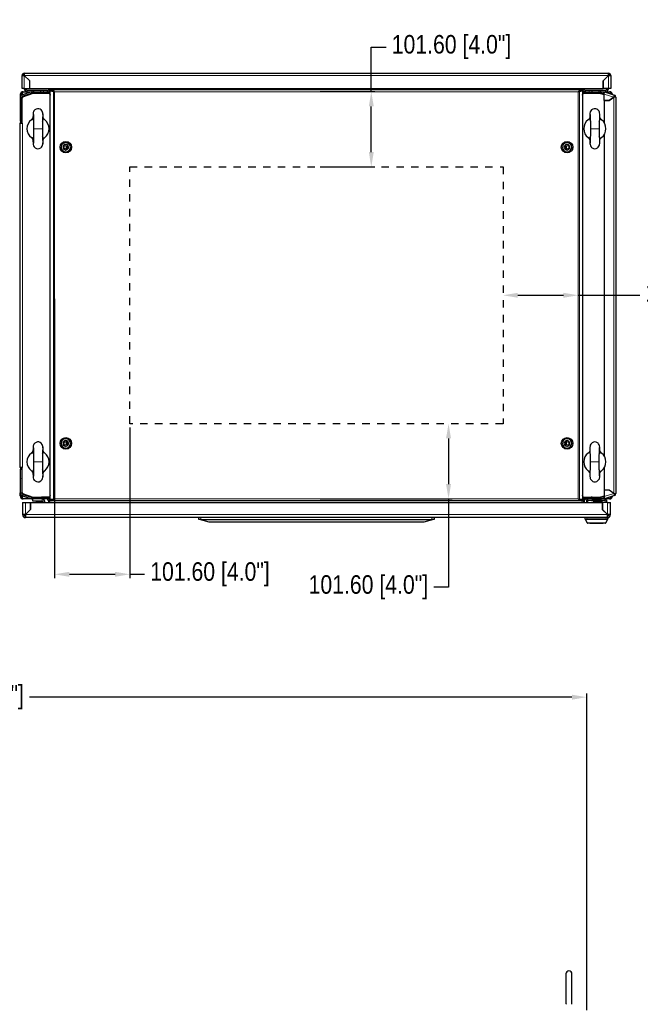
# Model space of a CAD drawing. Header units: inches. Extents: x 481 to 6166, y 980 to 4930.
# Tile 98 of 99: x 3932 to 4771, y 3600 to 4930. Entities that reach past the tile are written whole.
import ezdxf

# ---------------------------------------------------------------- set-up
doc = ezdxf.new("R2010")
doc.units = ezdxf.units.IN
doc.header["$MEASUREMENT"] = 0
doc.linetypes.add('HIDDEN', pattern=[0.2, 0.1, -0.1])
doc.styles.get("Standard").update_dxf_attribs({"font": 'ARIALN.TTF'})
doc.dimstyles.get("Standard").update_dxf_attribs({"dimtxt": 25, "dimasz": 20, "dimexe": 5, "dimexo": 5, "dimgap": 10, "dimtad": 0, "dimtih": 1, "dimtoh": 1, "dimzin": 0, "dimdsep": 46, "dimtxsty": 'Standard', "dimcen": 10, "dimadec": 0, "dimazin": 0, "dimtfac": 1, "dimtofl": 0, "dimtmove": 0, "dimatfit": 3, "dimfxl": 1, "dimtolj": 1, "dimtzin": 0, "dimarcsym": 0})

# ---------------------------------------------------------------- blocks, each defined once
blk = doc.blocks.new('ENCL_FRONT')
for p, q in [((372, 2155.5), (372, 2115.5)), ((380, 2115.5), (380, 2155.5))]:
    blk.add_line(p, q)
for centre, start, end in [((376, 2155.5), 0, 180), ((376, 2115.5), 180, 194.4775), ((376, 2115.5), 345.5235, 0.001)]:
    blk.add_arc(centre, 4, start, end)
blk = doc.blocks.new('*D144')
at = {"color": 0, "linetype": 'Continuous', "lineweight": -2, "transparency": 16777216}
for p, q in [((3098.2, 3607.2), (3098.2, 4019.8)), ((4698.2, 3592), (4698.2, 4019.8)), ((3118.2, 4014.8), (3737.2, 4014.8)), ((4678.2, 4014.8), (3945.6, 4014.8))]:
    blk.add_line(p, q, dxfattribs=at)
at = {"color": 0, "linetype": 'Continuous', "transparency": 16777216}
for points in [[(3118.2, 4018.1), (3118.2, 4011.4), (3098.2, 4014.8)], [(4678.2, 4018.1), (4678.2, 4011.4), (4698.2, 4014.8)]]:
    blk.add_solid(points, dxfattribs=at)
at = {"layer": 'DEFPOINTS', "color": 0, "linetype": 'Continuous', "transparency": 16777216}
for p in [(3098.2, 4014.8), (3098.2, 3602.2), (4698.2, 3587)]:
    blk.add_point(p, dxfattribs=at)
at = {"color": 0, "linetype": 'Continuous', "transparency": 16777216, "insert": (3841.4, 4014.8), "char_height": 25, "attachment_point": 5}
blk.add_mtext('\\A1;1600.00 [63.0"]', dxfattribs=at)
blk = doc.blocks.new('*D151')
at = {"color": 0, "lineweight": -2, "transparency": 16777216}
for p, q in [((4605.1, 4557.6), (4666.7, 4557.6)), ((4686.7, 4557.6), (4769.8, 4557.6))]:
    blk.add_line(p, q, dxfattribs=at)
at = {"color": 0, "transparency": 16777216}
for points in [[(4605.1, 4560.9), (4605.1, 4554.2), (4585.1, 4557.6)], [(4666.7, 4560.9), (4666.7, 4554.2), (4686.7, 4557.6)]]:
    blk.add_solid(points, dxfattribs=at)
at = {"layer": 'DEFPOINTS', "color": 0, "transparency": 16777216}
for p in [(4585.1, 4557.6), (4686.7, 4557.6), (4686.7, 4557.6)]:
    blk.add_point(p, dxfattribs=at)
at = {"color": 0, "transparency": 16777216, "insert": (4858.1, 4557.6), "char_height": 25, "attachment_point": 5}
blk.add_mtext('\\A1;101.60 [4.0"]', dxfattribs=at)
blk = doc.blocks.new('*D152')
at = {"color": 0, "lineweight": -2, "transparency": 16777216}
for p, q in [((4407.2, 4832.6), (4407.2, 4892.8)), ((4407.2, 4892.8), (4427.2, 4892.8)), ((4338.1, 4832.6), (4412.2, 4832.6)), ((4407.2, 4751), (4407.2, 4812.6)), ((4338.1, 4731), (4412.2, 4731))]:
    blk.add_line(p, q, dxfattribs=at)
at = {"color": 0, "transparency": 16777216}
for points in [[(4403.9, 4812.6), (4410.6, 4812.6), (4407.2, 4832.6)], [(4403.9, 4751), (4410.6, 4751), (4407.2, 4731)]]:
    blk.add_solid(points, dxfattribs=at)
at = {"layer": 'DEFPOINTS', "color": 0, "transparency": 16777216}
for p in [(4333.1, 4832.6), (4407.2, 4832.6), (4333.1, 4731)]:
    blk.add_point(p, dxfattribs=at)
at = {"color": 0, "transparency": 16777216, "insert": (4515.6, 4892.8), "char_height": 25, "attachment_point": 5}
blk.add_mtext('\\A1;101.60 [4.0"]', dxfattribs=at)
blk = doc.blocks.new('*D153')
at = {"color": 0, "lineweight": -2, "transparency": 16777216}
for p, q in [((3979.5, 4552.6), (3979.5, 4175.7)), ((4081.1, 4379.2), (4081.1, 4175.7)), ((3999.5, 4180.7), (4061.1, 4180.7)), ((4081.1, 4180.7), (4101.1, 4180.7))]:
    blk.add_line(p, q, dxfattribs=at)
at = {"color": 0, "transparency": 16777216}
for points in [[(3999.5, 4184.1), (3999.5, 4177.4), (3979.5, 4180.7)], [(4061.1, 4184.1), (4061.1, 4177.4), (4081.1, 4180.7)]]:
    blk.add_solid(points, dxfattribs=at)
at = {"layer": 'DEFPOINTS', "color": 0, "transparency": 16777216}
for p in [(3979.5, 4557.6), (4081.1, 4384.2), (4081.1, 4180.7)]:
    blk.add_point(p, dxfattribs=at)
at = {"color": 0, "transparency": 16777216, "insert": (4189.4, 4180.7), "char_height": 25, "attachment_point": 5}
blk.add_mtext('\\A1;101.60 [4.0"]', dxfattribs=at)
blk = doc.blocks.new('*D154')
at = {"color": 0, "lineweight": -2, "transparency": 16777216}
for p, q in [((4511.6, 4364.2), (4511.6, 4302.6)), ((4338.1, 4282.6), (4516.6, 4282.6)), ((4511.6, 4282.6), (4511.6, 4163.2)), ((4511.6, 4163.2), (4491.6, 4163.2))]:
    blk.add_line(p, q, dxfattribs=at)
at = {"color": 0, "transparency": 16777216}
for points in [[(4508.2, 4364.2), (4514.9, 4364.2), (4511.6, 4384.2)], [(4508.2, 4302.6), (4514.9, 4302.6), (4511.6, 4282.6)]]:
    blk.add_solid(points, dxfattribs=at)
at = {"layer": 'DEFPOINTS', "color": 0, "transparency": 16777216}
for p in [(4511.6, 4384.2), (4333.1, 4282.6), (4511.6, 4282.6)]:
    blk.add_point(p, dxfattribs=at)
at = {"color": 0, "transparency": 16777216, "insert": (4403.3, 4163.2), "char_height": 25, "attachment_point": 5}
blk.add_mtext('\\A1;101.60 [4.0"]', dxfattribs=at)

msp = doc.modelspace()

# ---------------------------------------------------------------- linework, layer by layer
at = {"color": 7, "linetype": 'Continuous', "lineweight": 25}
for p, q in [((3937.124, 4854.551), (3935.624, 4854.551)), ((3935.624, 4837.051), (3935.624, 4854.551)), ((3938.624, 4857.551), (3938.624, 4854.551)), ((3938.624, 4857.551), (4727.624, 4857.551)), ((3946.027, 4847.149), (3938.624, 4854.551)), ((3946.017, 4847.145), (3938.624, 4854.537)), ((4727.624, 4854.551), (4720.222, 4847.149)), ((4720.232, 4847.145), (4727.624, 4854.537)), ((4727.624, 4854.551), (4727.624, 4857.551)), ((4729.124, 4854.551), (4730.624, 4854.551)), ((4730.624, 4854.551), (4730.624, 4837.051)), ((3943.124, 4850.051), (3943.11, 4850.051)), ((3946.017, 4837.051), (3946.017, 4847.145)), ((3946.027, 4837.051), (3946.027, 4847.149)), ((4720.222, 4847.149), (4720.222, 4837.051)), ((4720.232, 4837.051), (4720.232, 4847.145)), ((4723.138, 4850.051), (4723.124, 4850.051)), ((3933.124, 4828.551), (3935.124, 4828.551)), ((3933.124, 4828.551), (3933.124, 4824.227)), ((3935.124, 4828.551), (3935.124, 4827.86)), ((3935.224, 4827.922), (3935.224, 4828.551)), ((3938.624, 4837.051), (3935.624, 4837.051)), ((3948.48, 4832.341), (3936.096, 4828.317)), ((3936.096, 4825.857), (3950.124, 4830.551)), ((3950.224, 4830.051), (3936.144, 4825.34)), ((3949.098, 4830.439), (3936.714, 4826.415)), ((3937.124, 4832.551), (3942.624, 4832.551)), ((3938.624, 4836.551), (3938.624, 4837.051)), ((3938.624, 4837.051), (3946.017, 4837.051)), ((3940.624, 4836.551), (3940.624, 4837.051)), ((3942.624, 4834.551), (3951.124, 4834.551)), ((3942.624, 4832.551), (3949.809, 4832.551)), ((3946.027, 4837.051), (4720.222, 4837.051)), ((3949.809, 4832.551), (3972.124, 4832.551)), ((3949.809, 4830.551), (3972.124, 4830.551)), ((3972.839, 4830.051), (3950.224, 4830.051)), ((3951.124, 4834.551), (3951.124, 4832.551)), ((3951.124, 4834.551), (3961.124, 4834.551)), ((3958.124, 4830.051), (3958.124, 4830.551)), ((3960.624, 4830.051), (3960.624, 4830.35)), ((3960.624, 4830.35), (3962.024, 4830.35)), ((3961.124, 4832.551), (3961.124, 4834.551)), ((3961.124, 4834.551), (3964.624, 4834.551)), ((3962.024, 4830.051), (3962.024, 4830.35)), ((3972.874, 4830.35), (3962.024, 4830.35)), ((3964.624, 4834.551), (3969.624, 4834.551)), ((3969.624, 4834.551), (3969.624, 4832.695)), ((3971.124, 4837.051), (3971.124, 4834.851)), ((3971.124, 4834.851), (3973.124, 4834.851)), ((3972.124, 4832.551), (3972.124, 4830.551)), ((3972.458, 4832.551), (3973.124, 4832.551)), ((3972.839, 4830.051), (3973.736, 4827.94)), ((3972.974, 4830.451), (3972.974, 4830.45)), ((3973.124, 4834.725), (3973.124, 4837.051)), ((3974.622, 4834.725), (3973.124, 4834.725)), ((3973.124, 4834.725), (3973.124, 4831.231)), ((3973.518, 4828.451), (3973.609, 4828.483)), ((3973.58, 4828.551), (3973.736, 4828.184)), ((3973.736, 4828.551), (3973.58, 4828.551)), ((3973.736, 4828.051), (3973.688, 4828.051)), ((3973.736, 4281.651), (3973.736, 4833.451)), ((3975.953, 4833.451), (3973.736, 4833.451)), ((3974.622, 4835.051), (3974.622, 4833.551)), ((3975.644, 4835.051), (3974.622, 4835.051)), ((3975.644, 4833.551), (3974.622, 4833.551)), ((3975.074, 4833.451), (3975.074, 4833.551)), ((3975.644, 4835.051), (3975.644, 4833.551)), ((4690.602, 4835.051), (3975.644, 4835.051)), ((3975.953, 4833.451), (3976.918, 4833.451)), ((3977.926, 4832.814), (3975.953, 4833.451)), ((3978.89, 4832.814), (3977.926, 4832.814)), ((3978.89, 4832.814), (3978.167, 4833.048)), ((4687.356, 4832.814), (4688.08, 4833.048)), ((4688.32, 4832.814), (4687.356, 4832.814)), ((4690.293, 4833.451), (4688.32, 4832.814)), ((4689.328, 4833.451), (4690.293, 4833.451)), ((4692.51, 4833.451), (4690.293, 4833.451)), ((4690.602, 4833.551), (4690.602, 4835.051)), ((4690.602, 4835.051), (4691.624, 4835.051)), ((4690.602, 4833.551), (4691.624, 4833.551)), ((4691.174, 4833.551), (4691.174, 4833.451)), ((4691.624, 4835.051), (4691.624, 4833.551)), ((4693.124, 4834.725), (4691.624, 4834.725)), ((4692.51, 4833.451), (4692.51, 4281.651)), ((4692.51, 4827.934), (4693.409, 4830.051)), ((4692.51, 4828.178), (4692.669, 4828.551)), ((4692.669, 4828.551), (4692.51, 4828.551)), ((4692.56, 4828.051), (4692.51, 4828.051)), ((4692.64, 4828.483), (4692.73, 4828.451)), ((4693.124, 4837.051), (4693.124, 4834.725)), ((4695.124, 4834.851), (4693.124, 4834.851)), ((4693.124, 4831.231), (4693.124, 4834.725)), ((4693.124, 4832.551), (4693.791, 4832.551)), ((4693.274, 4830.451), (4693.274, 4830.45)), ((4693.374, 4830.35), (4704.224, 4830.35)), ((4716.024, 4830.051), (4693.409, 4830.051)), ((4694.124, 4832.551), (4716.44, 4832.551)), ((4694.124, 4832.551), (4694.124, 4830.551)), ((4694.124, 4830.551), (4716.44, 4830.551)), ((4695.124, 4834.851), (4695.124, 4837.051)), ((4696.624, 4832.695), (4696.624, 4834.551)), ((4696.624, 4834.551), (4701.624, 4834.551)), ((4701.624, 4834.551), (4705.124, 4834.551)), ((4704.224, 4830.051), (4704.224, 4830.35)), ((4705.624, 4830.35), (4704.224, 4830.35)), ((4705.124, 4834.551), (4715.124, 4834.551)), ((4705.124, 4834.551), (4705.124, 4832.551)), ((4705.624, 4830.051), (4705.624, 4830.35)), ((4708.124, 4830.551), (4708.124, 4830.051)), ((4715.124, 4832.551), (4715.124, 4834.551)), ((4715.124, 4834.551), (4723.624, 4834.551)), ((4721.624, 4828.177), (4716.024, 4830.051)), ((4716.124, 4830.551), (4721.624, 4828.711)), ((4716.44, 4832.551), (4723.624, 4832.551)), ((4721.624, 4828.985), (4717.151, 4830.439)), ((4721.833, 4831.02), (4717.769, 4832.341)), ((4727.624, 4837.051), (4720.232, 4837.051)), ((4721.647, 4832.493), (4721.232, 4831.216)), ((4721.624, 4820.563), (4721.624, 4829.345)), ((4721.647, 4832.493), (4722.088, 4832.349)), ((4721.673, 4831.072), (4722.088, 4832.349)), ((4722.088, 4832.349), (4735.551, 4827.975)), ((4723.624, 4832.551), (4729.124, 4832.551)), ((4725.624, 4837.051), (4725.624, 4836.551)), ((4727.624, 4837.051), (4727.624, 4836.551)), ((4730.624, 4837.051), (4727.624, 4837.051)), ((4735.088, 4826.548), (4735.551, 4827.975)), ((3933.124, 4824.227), (3933.124, 4792.551)), ((3935.124, 4824.227), (3935.124, 4792.551)), ((3935.224, 4819.88), (3935.124, 4819.98)), ((3935.224, 4796.18), (3935.224, 4824.898)), ((3936.144, 4825.34), (3935.344, 4823.735)), ((3935.344, 4823.735), (3935.344, 4789.951)), ((3935.624, 4824.951), (3936.096, 4825.857)), ((3935.624, 4824.951), (3935.624, 4824.297)), ((4728.333, 4820.563), (4721.624, 4820.563)), ((4721.624, 4820.553), (4721.624, 4790.843)), ((4721.624, 4820.553), (4728.337, 4820.553)), ((4734.613, 4825.125), (4728.333, 4820.563)), ((4728.337, 4820.553), (4734.624, 4825.122)), ((4730.904, 4822.419), (4730.904, 4822.431)), ((4731.024, 4822.506), (4731.024, 4822.518)), ((4731.124, 4822.579), (4731.124, 4822.591)), ((4733.124, 4824.032), (4733.124, 4824.044)), ((4734.524, 4825.061), (4734.524, 4825.049)), ((4734.615, 4825.122), (4734.607, 4825.122)), ((4737.624, 4825.122), (4734.624, 4825.122)), ((4737.624, 4825.122), (4737.624, 4289.981)), ((3935.124, 4805.123), (3935.224, 4805.223)), ((3935.344, 4804.151), (3935.325, 4804.151)), ((3935.325, 4792.551), (3935.325, 4804.151)), ((3933.124, 4792.551), (3935.124, 4792.551)), ((3933.124, 4790.351), (3933.124, 4789.951)), ((3933.124, 4789.951), (3935.344, 4789.951)), ((3933.124, 4325.151), (3933.124, 4789.951)), ((3935.124, 4793.218), (3935.344, 4793.088)), ((3935.124, 4790.351), (3935.124, 4789.951)), ((3935.224, 4792.551), (3935.224, 4793.157)), ((3935.224, 4792.551), (3935.325, 4792.551)), ((3935.224, 4792.451), (3935.225, 4792.451)), ((3935.224, 4790.451), (3935.225, 4790.451)), ((3935.225, 4790.451), (3935.344, 4790.455)), ((3935.324, 4792.551), (3935.324, 4792.537)), ((3935.344, 4789.951), (3936.324, 4789.951)), ((4721.624, 4774.26), (4721.624, 4340.843)), ((3995.624, 4755.26), (3995.624, 4759.842)), ((3996.124, 4755.751), (3995.624, 4755.751)), ((3996.314, 4755.709), (3995.624, 4755.709)), ((3996.359, 4755.751), (3996.124, 4755.751)), ((4670.124, 4755.751), (4669.889, 4755.751)), ((4670.624, 4755.709), (4669.934, 4755.709)), ((4670.624, 4755.751), (4670.124, 4755.751)), ((4670.624, 4759.842), (4670.624, 4755.26)), ((3995.624, 4355.26), (3995.624, 4359.842)), ((4670.624, 4359.842), (4670.624, 4355.26)), ((3935.344, 4325.151), (3933.124, 4325.151)), ((3933.124, 4324.751), (3933.124, 4325.151)), ((3933.124, 4322.551), (3933.124, 4290.875)), ((3933.124, 4322.551), (3935.124, 4322.551)), ((3935.124, 4324.751), (3935.124, 4325.151)), ((3935.124, 4322.551), (3935.124, 4290.875)), ((3935.344, 4322.015), (3935.124, 4321.884)), ((3935.224, 4324.651), (3935.225, 4324.651)), ((3935.224, 4322.651), (3935.225, 4322.651)), ((3935.224, 4322.551), (3935.224, 4321.946)), ((3935.325, 4322.551), (3935.224, 4322.551)), ((3935.344, 4324.648), (3935.225, 4324.651)), ((3935.324, 4322.565), (3935.324, 4322.551)), ((3935.325, 4322.551), (3935.325, 4310.951)), ((3935.344, 4325.151), (3935.344, 4291.367)), ((3936.324, 4325.151), (3935.344, 4325.151)), ((4721.624, 4324.26), (4721.624, 4294.549)), ((3935.224, 4309.88), (3935.124, 4309.98)), ((3935.224, 4318.922), (3935.224, 4290.204)), ((3935.344, 4310.951), (3935.325, 4310.951)), ((3933.124, 4286.551), (3933.124, 4290.875)), ((3935.124, 4286.551), (3933.124, 4286.551)), ((3935.124, 4295.123), (3935.224, 4295.223)), ((3935.124, 4286.551), (3935.124, 4287.242)), ((3935.224, 4287.18), (3935.224, 4286.551)), ((3935.344, 4291.367), (3936.144, 4289.762)), ((3935.624, 4290.805), (3935.624, 4290.151)), ((3936.096, 4289.245), (3935.624, 4290.151)), ((3950.124, 4284.551), (3936.096, 4289.245)), ((3936.096, 4286.785), (3948.48, 4282.762)), ((3936.144, 4289.762), (3950.224, 4285.051)), ((3936.714, 4288.688), (3949.098, 4284.664)), ((3949.809, 4282.551), (3937.124, 4282.551)), ((3972.124, 4284.551), (3949.809, 4284.551)), ((3972.124, 4282.551), (3949.809, 4282.551)), ((3950.124, 4279.551), (3950.124, 4282.551)), ((3950.224, 4285.051), (3972.839, 4285.051)), ((3958.124, 4284.551), (3958.124, 4285.051)), ((3959.124, 4284.551), (3959.124, 4285.051)), ((3960.624, 4285.051), (3960.624, 4284.752)), ((3960.624, 4284.752), (3962.024, 4284.752)), ((3962.024, 4285.051), (3962.024, 4284.752)), ((3972.874, 4284.752), (3962.024, 4284.752)), ((3972.124, 4282.551), (3972.124, 4284.551)), ((3973.124, 4282.551), (3972.458, 4282.551)), ((3973.736, 4287.163), (3972.839, 4285.051)), ((3972.974, 4284.651), (3972.974, 4284.652)), ((3973.124, 4283.872), (3973.124, 4280.377)), ((3973.609, 4286.62), (3973.518, 4286.651)), ((3973.736, 4286.918), (3973.58, 4286.551)), ((3973.58, 4286.551), (3973.736, 4286.551)), ((3973.688, 4287.051), (3973.736, 4287.051)), ((3977.926, 4282.288), (3975.953, 4281.651)), ((3978.89, 4282.288), (3977.926, 4282.288)), ((3978.89, 4282.288), (3978.248, 4282.081)), ((4687.356, 4282.288), (4688.32, 4282.288)), ((4690.293, 4281.651), (4688.32, 4282.288)), ((4693.409, 4285.051), (4692.51, 4287.169)), ((4692.51, 4287.051), (4692.56, 4287.051)), ((4692.669, 4286.551), (4692.51, 4286.925)), ((4692.51, 4286.551), (4692.669, 4286.551)), ((4692.73, 4286.651), (4692.64, 4286.62)), ((4693.124, 4280.377), (4693.124, 4283.872)), ((4693.791, 4282.551), (4693.124, 4282.551)), ((4693.274, 4284.651), (4693.274, 4284.652)), ((4693.374, 4284.752), (4704.224, 4284.752)), ((4693.409, 4285.051), (4716.024, 4285.051)), ((4694.124, 4282.551), (4694.124, 4284.551)), ((4716.44, 4284.551), (4694.124, 4284.551)), ((4716.44, 4282.551), (4694.124, 4282.551)), ((4704.224, 4285.051), (4704.224, 4284.752)), ((4705.624, 4284.752), (4704.224, 4284.752)), ((4705.551, 4282.551), (4705.551, 4280.723)), ((4705.624, 4285.051), (4705.624, 4284.752)), ((4706.128, 4284.551), (4706.128, 4285.051)), ((4708.124, 4285.051), (4708.124, 4284.551)), ((4708.438, 4282.551), (4708.438, 4280.723)), ((4714.211, 4282.551), (4714.211, 4280.723)), ((4716.024, 4285.051), (4721.624, 4286.925)), ((4721.624, 4286.391), (4716.124, 4284.551)), ((4716.52, 4284.684), (4716.52, 4284.553)), ((4717.098, 4282.602), (4717.098, 4280.723)), ((4729.124, 4282.551), (4717.098, 4282.551)), ((4717.151, 4284.664), (4721.624, 4286.117)), ((4717.769, 4282.762), (4721.833, 4284.082)), ((4721.647, 4282.61), (4721.232, 4283.887)), ((4728.337, 4294.549), (4721.624, 4294.549)), ((4721.624, 4294.539), (4721.624, 4285.757)), ((4728.333, 4294.539), (4721.624, 4294.539)), ((4722.088, 4282.753), (4721.647, 4282.61)), ((4721.673, 4284.03), (4722.088, 4282.753)), ((4735.551, 4287.128), (4722.088, 4282.753)), ((4734.613, 4289.977), (4728.333, 4294.539)), ((4734.624, 4289.981), (4728.337, 4294.549)), ((4730.904, 4292.671), (4730.904, 4292.684)), ((4731.024, 4292.596), (4731.024, 4292.584)), ((4731.124, 4292.511), (4731.124, 4292.524)), ((4733.124, 4291.058), (4733.124, 4291.071)), ((4734.524, 4290.053), (4734.524, 4290.041)), ((4734.615, 4289.981), (4734.607, 4289.981)), ((4734.624, 4289.981), (4737.624, 4289.981)), ((4735.088, 4288.554), (4735.551, 4287.128)), ((3936.124, 4277.801), (3936.124, 4261.301)), ((3936.124, 4277.801), (3940.124, 4277.801)), ((3940.124, 4277.801), (3946.894, 4277.801)), ((3946.894, 4277.801), (3946.894, 4268.142)), ((3946.994, 4268.171), (3946.994, 4277.801)), ((3946.994, 4277.801), (4719.254, 4277.801)), ((3962.924, 4279.551), (3950.124, 4279.551)), ((3954.424, 4278.101), (3954.124, 4277.801)), ((3954.424, 4278.101), (3961.424, 4278.101)), ((3961.724, 4277.801), (3961.424, 4278.101)), ((3963.124, 4277.801), (3963.124, 4279.351)), ((3966.124, 4277.801), (3966.124, 4279.351)), ((3971.124, 4280.251), (3971.124, 4277.801)), ((3971.124, 4280.251), (3973.124, 4280.251)), ((3973.124, 4277.801), (3973.124, 4280.377)), ((3973.124, 4280.377), (3974.622, 4280.377)), ((3975.953, 4281.651), (3973.736, 4281.651)), ((3975.644, 4281.551), (3974.622, 4281.551)), ((3974.622, 4280.051), (3974.622, 4281.551)), ((3975.644, 4280.051), (3974.622, 4280.051)), ((3975.074, 4281.551), (3975.074, 4281.651)), ((3975.644, 4281.551), (3975.644, 4280.051)), ((4690.602, 4280.051), (3975.644, 4280.051)), ((3976.734, 4281.651), (3975.953, 4281.651)), ((4690.293, 4281.651), (4689.328, 4281.651)), ((4692.51, 4281.651), (4690.293, 4281.651)), ((4690.602, 4280.051), (4690.602, 4281.551)), ((4690.602, 4281.551), (4691.624, 4281.551)), ((4690.602, 4280.051), (4691.624, 4280.051)), ((4691.174, 4281.651), (4691.174, 4281.551)), ((4691.624, 4280.051), (4691.624, 4281.551)), ((4691.624, 4280.377), (4693.124, 4280.377)), ((4693.124, 4280.377), (4693.124, 4277.801)), ((4695.124, 4280.251), (4693.124, 4280.251)), ((4695.124, 4277.801), (4695.124, 4280.251)), ((4697.724, 4281.301), (4697.724, 4277.801)), ((4697.724, 4281.301), (4699.724, 4281.301)), ((4699.724, 4281.301), (4700.324, 4281.301)), ((4700.324, 4280.501), (4700.324, 4281.301)), ((4722.324, 4280.501), (4700.324, 4280.501)), ((4705.551, 4280.723), (4704.574, 4280.551)), ((4704.574, 4280.551), (4704.574, 4280.501)), ((4704.574, 4280.551), (4718.074, 4280.551)), ((4708.438, 4280.723), (4705.551, 4280.723)), ((4707.374, 4278.801), (4707.374, 4277.801)), ((4708.874, 4280.301), (4717.374, 4280.301)), ((4717.098, 4280.723), (4714.211, 4280.723)), ((4718.074, 4280.551), (4717.098, 4280.723)), ((4718.074, 4280.501), (4718.074, 4280.551)), ((4718.874, 4278.801), (4718.874, 4277.801)), ((4719.254, 4277.801), (4719.254, 4268.171)), ((4719.354, 4275.301), (4719.254, 4275.301)), ((4726.124, 4277.801), (4719.354, 4277.801)), ((4719.354, 4277.801), (4719.354, 4268.142)), ((4722.324, 4281.301), (4722.924, 4281.301)), ((4722.324, 4281.301), (4722.324, 4280.501)), ((4722.924, 4281.301), (4724.924, 4281.301)), ((4724.924, 4281.301), (4724.924, 4277.801)), ((4726.124, 4277.801), (4730.124, 4277.801)), ((4730.124, 4261.301), (4730.124, 4277.801)), ((3938.124, 4261.301), (3936.124, 4261.301)), ((3940.124, 4261.301), (3946.994, 4268.171)), ((3946.894, 4268.142), (3940.124, 4261.372)), ((3940.124, 4261.301), (3940.124, 4257.301)), ((4726.124, 4257.301), (3940.124, 4257.301)), ((3942.803, 4264.05), (3942.841, 4264.017)), ((3945.658, 4266.835), (3945.625, 4266.873)), ((4174.124, 4254.801), (4174.124, 4257.301)), ((4492.124, 4257.301), (4492.124, 4254.801)), ((4696.124, 4255.597), (4696.124, 4257.301)), ((4719.254, 4268.171), (4726.124, 4261.301)), ((4719.354, 4268.142), (4726.124, 4261.372)), ((4725.374, 4262.122), (4725.374, 4262.051)), ((4726.124, 4257.301), (4726.124, 4261.301)), ((4726.524, 4257.301), (4726.124, 4257.301)), ((4726.524, 4255.597), (4726.524, 4257.301)), ((4728.124, 4261.301), (4730.124, 4261.301)), ((4175.003, 4254.581), (4174.124, 4254.801)), ((4188.124, 4251.301), (4175.003, 4254.581)), ((4177.124, 4254.801), (4489.124, 4254.801)), ((4478.124, 4251.301), (4188.124, 4251.301)), ((4491.246, 4254.581), (4478.124, 4251.301)), ((4492.124, 4254.801), (4491.246, 4254.581)), ((4696.281, 4254.93), (4696.544, 4254.4)), ((4696.544, 4254.4), (4698.714, 4250.023)), ((4723.576, 4249.801), (4699.072, 4249.801)), ((4702.324, 4249.801), (4702.324, 4249.601)), ((4702.324, 4249.601), (4720.324, 4249.601)), ((4720.324, 4249.601), (4720.324, 4249.801)), ((4723.935, 4250.023), (4726.105, 4254.4)), ((4726.105, 4254.4), (4726.368, 4254.93))]:
    msp.add_line(p, q, dxfattribs=at)
at = {"color": 8, "linetype": 'Continuous', "lineweight": 18}
for p, q in [((3938.624, 4854.551), (4727.624, 4854.551)), ((3938.624, 4837.051), (3938.624, 4854.537)), ((4727.624, 4854.537), (4727.624, 4837.051)), ((3935.224, 4828.551), (3936.817, 4828.551)), ((3936.714, 4826.415), (3936.096, 4828.317)), ((3940.624, 4836.551), (3938.624, 4836.551)), ((3942.624, 4834.551), (3942.624, 4832.551)), ((3943.289, 4828.551), (3944.147, 4828.551)), ((3949.098, 4830.439), (3948.48, 4832.341)), ((3949.809, 4830.551), (3949.809, 4832.551)), ((3964.624, 4832.551), (3964.624, 4834.551)), ((3972.874, 4830.35), (3972.874, 4829.969)), ((3973.736, 4830.451), (3972.974, 4830.451)), ((3972.974, 4830.45), (3973.736, 4830.45)), ((3977.926, 4282.288), (3977.926, 4832.814)), ((3979.533, 4832.551), (3979.533, 4282.551)), ((4686.713, 4832.551), (3979.533, 4832.551)), ((4686.713, 4282.551), (4686.713, 4832.551)), ((4688.32, 4282.288), (4688.32, 4832.814)), ((4692.51, 4830.451), (4693.274, 4830.451)), ((4693.274, 4830.45), (4692.51, 4830.45)), ((4693.374, 4830.35), (4693.374, 4829.969)), ((4701.624, 4834.551), (4701.624, 4832.551)), ((4716.44, 4830.551), (4716.44, 4832.551)), ((4717.151, 4830.439), (4717.769, 4832.341)), ((4721.624, 4829.345), (4734.613, 4825.125)), ((4723.624, 4834.551), (4723.624, 4832.551)), ((4725.624, 4836.551), (4727.624, 4836.551)), ((3935.124, 4824.227), (3933.124, 4824.227)), ((4734.624, 4825.122), (4734.624, 4289.981)), ((3935.124, 4790.351), (3933.124, 4790.351)), ((3935.224, 4790.451), (3935.224, 4792.451)), ((3935.225, 4792.451), (3935.225, 4790.451)), ((3935.325, 4792.551), (3935.344, 4792.551)), ((3936.324, 4789.951), (3936.324, 4325.151)), ((3951.124, 4782.551), (3963.124, 4782.551)), ((4703.124, 4782.551), (4715.124, 4782.551)), ((3996.124, 4755.751), (3996.124, 4759.551)), ((4670.124, 4759.551), (4670.124, 4755.751)), ((3935.124, 4324.751), (3933.124, 4324.751)), ((3935.224, 4324.651), (3935.224, 4322.651)), ((3935.225, 4322.651), (3935.225, 4324.651)), ((3935.325, 4322.551), (3935.344, 4322.551)), ((3951.124, 4332.551), (3963.124, 4332.551)), ((4715.124, 4332.551), (4703.124, 4332.551)), ((3935.124, 4290.875), (3933.124, 4290.875)), ((3936.817, 4286.551), (3935.224, 4286.551)), ((3936.714, 4288.688), (3936.096, 4286.785)), ((3944.147, 4286.551), (3943.289, 4286.551)), ((3949.098, 4284.664), (3948.48, 4282.762)), ((3949.809, 4284.551), (3949.809, 4282.551)), ((3962.924, 4279.551), (3962.924, 4282.551)), ((3972.874, 4284.752), (3972.874, 4285.133)), ((3972.974, 4284.652), (3973.736, 4284.652)), ((3973.736, 4284.651), (3972.974, 4284.651)), ((3979.533, 4282.551), (4686.713, 4282.551)), ((4693.274, 4284.652), (4692.51, 4284.652)), ((4692.51, 4284.651), (4693.274, 4284.651)), ((4693.374, 4284.752), (4693.374, 4285.133)), ((4716.44, 4284.551), (4716.44, 4282.551)), ((4717.151, 4284.664), (4717.769, 4282.762)), ((4734.613, 4289.977), (4721.624, 4285.757)), ((3940.124, 4277.801), (3940.124, 4261.372)), ((3963.124, 4279.351), (3966.124, 4279.351)), ((4699.724, 4281.301), (4699.724, 4277.801)), ((4718.874, 4278.801), (4707.374, 4278.801)), ((4722.924, 4277.801), (4722.924, 4281.301)), ((4726.124, 4261.372), (4726.124, 4277.801)), ((4726.124, 4261.301), (3940.124, 4261.301)), ((4177.124, 4257.301), (4177.124, 4254.801)), ((4489.124, 4254.801), (4489.124, 4257.301)), ((4698.124, 4257.301), (4698.124, 4255.828)), ((4724.524, 4255.828), (4698.124, 4255.828)), ((4724.524, 4255.828), (4724.524, 4257.301)), ((4725.718, 4254.813), (4696.93, 4254.813)), ((4723.871, 4249.931), (4698.778, 4249.931))]:
    msp.add_line(p, q, dxfattribs=at)
at = {"color": 7, "linetype": 'Continuous', "lineweight": 25, "flags": 128}
for points in [[(3935.124, 4828.551), (3935.367, 4829.506), (3935.598, 4829.755)], [(3937.124, 4832.551), (3936.649, 4832.247), (3936.174, 4831.38), (3935.699, 4830.082), (3935.224, 4828.551)], [(3975.644, 4833.551), (3977.588, 4833.258), (3979.533, 4832.551)], [(3979.533, 4832.551), (3978.678, 4832.683), (3977.926, 4832.814)], [(3979.533, 4832.551), (3979.191, 4832.683), (3978.89, 4832.814)], [(4686.713, 4832.551), (4688.658, 4833.258), (4690.602, 4833.551)], [(4688.32, 4832.814), (4687.568, 4832.683), (4686.713, 4832.551)], [(4687.356, 4832.814), (4687.055, 4832.683), (4686.713, 4832.551)], [(4730.716, 4829.546), (4730.549, 4830.082), (4730.074, 4831.38), (4729.599, 4832.247), (4729.124, 4832.551)], [(4730.64, 4829.789), (4730.804, 4829.637), (4730.849, 4829.503)], [(3963.567, 4803.387), (3963.373, 4804.846), (3962.855, 4806.089), (3961.377, 4807.877), (3959.902, 4808.86), (3958.291, 4809.428), (3956.413, 4809.505), (3954.471, 4808.923), (3952.84, 4807.865), (3951.643, 4806.556), (3950.981, 4805.334), (3950.679, 4804.296), (3950.549, 4803.364), (3950.461, 4802.188), (3950.378, 4800.487), (3950.3, 4798.124), (3950.255, 4796.147)], [(3950.912, 4801.568), (3950.86, 4801.579), (3950.853, 4801.007), (3950.896, 4799.806), (3950.952, 4797.972), (3951.011, 4795.425), (3951.065, 4792.05), (3951.107, 4787.768), (3951.12, 4785.275), (3951.124, 4782.551)], [(4715.567, 4803.387), (4715.373, 4804.846), (4714.855, 4806.089), (4713.377, 4807.877), (4711.902, 4808.86), (4710.291, 4809.428), (4708.413, 4809.505), (4706.471, 4808.923), (4704.84, 4807.865), (4703.643, 4806.556), (4702.981, 4805.334), (4702.679, 4804.296), (4702.549, 4803.364), (4702.461, 4802.188), (4702.378, 4800.487), (4702.3, 4798.124), (4702.255, 4796.147)], [(4702.912, 4801.568), (4702.86, 4801.579), (4702.853, 4801.007), (4702.896, 4799.806), (4702.952, 4797.972), (4703.011, 4795.425), (4703.065, 4792.05), (4703.107, 4787.768), (4703.12, 4785.275), (4703.124, 4782.551)], [(3935.344, 4792.523), (3935.217, 4792.501), (3934.95, 4792.433)], [(3950.288, 4797.575), (3949.363, 4795.782), (3948.118, 4794.547)], [(3966.13, 4794.547), (3964.565, 4796.235), (3963.962, 4797.517)], [(4702.288, 4797.575), (4701.363, 4795.782), (4700.118, 4794.547)], [(4718.13, 4794.547), (4716.565, 4796.235), (4715.962, 4797.517)], [(3951.124, 4782.551), (3951.119, 4779.771), (3951.107, 4777.322), (3951.09, 4775.196), (3951.069, 4773.375), (3951.027, 4770.566), (3950.985, 4768.444), (3950.934, 4766.421), (3950.88, 4764.657), (3950.855, 4763.939), (3950.837, 4763.404), (3950.838, 4763.141), (3950.857, 4763.111)], [(4703.124, 4782.551), (4703.119, 4779.771), (4703.107, 4777.322), (4703.09, 4775.196), (4703.069, 4773.375), (4703.027, 4770.566), (4702.985, 4768.444), (4702.934, 4766.421), (4702.88, 4764.657), (4702.855, 4763.939), (4702.837, 4763.404), (4702.838, 4763.141), (4702.857, 4763.111)], [(3948.118, 4770.556), (3949.684, 4768.867), (3950.284, 4767.592)], [(3950.253, 4768.975), (3950.274, 4767.949), (3950.331, 4765.861), (3950.385, 4764.328), (3950.467, 4762.722), (3950.668, 4761.049), (3951.219, 4759.299), (3952.068, 4758.005), (3952.688, 4757.369), (3953.46, 4756.761), (3955.273, 4755.858), (3957.078, 4755.551), (3958.824, 4755.81), (3960.829, 4756.798), (3961.828, 4757.651), (3962.707, 4758.766), (3963.336, 4760.133), (3963.567, 4761.715)], [(3963.96, 4767.525), (3964.885, 4769.32), (3966.13, 4770.556)], [(3994.122, 4763.818), (3994.245, 4764.166), (3994.35, 4764.257), (3994.448, 4764.307), (3994.535, 4764.33), (3994.615, 4764.338), (3994.696, 4764.332), (3994.785, 4764.31), (3994.891, 4764.259), (3995.02, 4764.14), (3995.12, 4763.876), (3995.121, 4763.818)], [(4671.125, 4763.818), (4671.247, 4764.166), (4671.352, 4764.257), (4671.451, 4764.307), (4671.537, 4764.33), (4671.618, 4764.338), (4671.699, 4764.332), (4671.787, 4764.31), (4671.894, 4764.259), (4672.023, 4764.14), (4672.123, 4763.876), (4672.124, 4763.818)], [(4700.118, 4770.556), (4701.684, 4768.867), (4702.284, 4767.592)], [(4702.253, 4768.975), (4702.274, 4767.949), (4702.331, 4765.861), (4702.385, 4764.328), (4702.467, 4762.722), (4702.668, 4761.049), (4703.219, 4759.299), (4704.068, 4758.005), (4704.688, 4757.369), (4705.46, 4756.761), (4707.273, 4755.858), (4709.078, 4755.551), (4710.824, 4755.81), (4712.829, 4756.798), (4713.828, 4757.651), (4714.707, 4758.766), (4715.336, 4760.133), (4715.567, 4761.715)], [(4715.96, 4767.525), (4716.885, 4769.32), (4718.13, 4770.556)], [(3994.122, 4363.818), (3994.245, 4364.166), (3994.35, 4364.257), (3994.448, 4364.307), (3994.535, 4364.33), (3994.615, 4364.338), (3994.696, 4364.332), (3994.785, 4364.31), (3994.891, 4364.259), (3995.02, 4364.14), (3995.12, 4363.876), (3995.121, 4363.818)], [(4671.125, 4363.818), (4671.247, 4364.166), (4671.352, 4364.257), (4671.451, 4364.307), (4671.537, 4364.33), (4671.618, 4364.338), (4671.699, 4364.332), (4671.787, 4364.31), (4671.894, 4364.259), (4672.023, 4364.14), (4672.123, 4363.876), (4672.124, 4363.818)], [(3963.567, 4353.387), (3963.373, 4354.846), (3962.855, 4356.089), (3961.377, 4357.877), (3959.902, 4358.86), (3958.291, 4359.428), (3956.413, 4359.505), (3954.471, 4358.923), (3952.84, 4357.865), (3951.643, 4356.556), (3950.981, 4355.334), (3950.679, 4354.296), (3950.549, 4353.364), (3950.461, 4352.188), (3950.378, 4350.487), (3950.3, 4348.124), (3950.255, 4346.147)], [(3950.912, 4351.568), (3950.86, 4351.579), (3950.853, 4351.007), (3950.896, 4349.806), (3950.952, 4347.972), (3951.011, 4345.425), (3951.065, 4342.05), (3951.107, 4337.768), (3951.12, 4335.275), (3951.124, 4332.551)], [(4715.995, 4346.128), (4715.974, 4347.153), (4715.918, 4349.241), (4715.864, 4350.775), (4715.781, 4352.38), (4715.581, 4354.053), (4715.03, 4355.804), (4714.181, 4357.097), (4713.56, 4357.733), (4712.789, 4358.341), (4710.976, 4359.244), (4709.171, 4359.551), (4707.424, 4359.292), (4705.419, 4358.304), (4704.42, 4357.451), (4703.542, 4356.337), (4702.913, 4354.969), (4702.682, 4353.387)], [(4715.125, 4332.551), (4715.129, 4335.332), (4715.142, 4337.78), (4715.159, 4339.907), (4715.179, 4341.728), (4715.221, 4344.536), (4715.264, 4346.658), (4715.315, 4348.681), (4715.369, 4350.445), (4715.394, 4351.163), (4715.412, 4351.698), (4715.411, 4351.962), (4715.392, 4351.991)], [(3950.288, 4347.575), (3949.363, 4345.782), (3948.118, 4344.547)], [(3966.13, 4344.547), (3964.565, 4346.235), (3963.962, 4347.517)], [(4702.289, 4347.577), (4701.363, 4345.782), (4700.118, 4344.547)], [(4718.13, 4344.547), (4716.565, 4346.235), (4715.965, 4347.511)], [(3934.95, 4322.669), (3935.217, 4322.601), (3935.344, 4322.579)], [(3951.124, 4332.551), (3951.119, 4329.771), (3951.107, 4327.322), (3951.09, 4325.196), (3951.069, 4323.375), (3951.027, 4320.566), (3950.985, 4318.444), (3950.934, 4316.421), (3950.88, 4314.657), (3950.855, 4313.939), (3950.837, 4313.404), (3950.838, 4313.141), (3950.857, 4313.111)], [(4715.337, 4313.534), (4715.389, 4313.523), (4715.396, 4314.096), (4715.353, 4315.296), (4715.296, 4317.13), (4715.238, 4319.678), (4715.183, 4323.053), (4715.142, 4327.335), (4715.129, 4329.827), (4715.125, 4332.551)], [(3948.118, 4320.556), (3949.684, 4318.867), (3950.284, 4317.592)], [(3950.253, 4318.975), (3950.274, 4317.949), (3950.331, 4315.861), (3950.385, 4314.328), (3950.467, 4312.722), (3950.668, 4311.049), (3951.219, 4309.299), (3952.068, 4308.005), (3952.688, 4307.369), (3953.46, 4306.761), (3955.273, 4305.858), (3957.078, 4305.551), (3958.824, 4305.81), (3960.829, 4306.798), (3961.828, 4307.651), (3962.707, 4308.766), (3963.336, 4310.133), (3963.567, 4311.715)], [(3963.96, 4317.525), (3964.885, 4319.32), (3966.13, 4320.556)], [(4700.118, 4320.556), (4701.684, 4318.867), (4702.287, 4317.585)], [(4702.682, 4311.715), (4702.876, 4310.257), (4703.394, 4309.013), (4704.871, 4307.225), (4706.346, 4306.242), (4707.957, 4305.675), (4709.836, 4305.597), (4711.778, 4306.179), (4713.409, 4307.238), (4714.606, 4308.546), (4715.268, 4309.768), (4715.57, 4310.807), (4715.7, 4311.738), (4715.788, 4312.914), (4715.871, 4314.615), (4715.949, 4316.978), (4715.993, 4318.955)], [(4715.961, 4317.527), (4716.885, 4319.32), (4718.13, 4320.556)], [(3935.608, 4285.314), (3935.445, 4285.465), (3935.13, 4286.402), (3935.124, 4286.551)], [(3935.224, 4286.551), (3935.699, 4285.02), (3936.174, 4283.723), (3936.649, 4282.856), (3937.124, 4282.551)], [(3977.926, 4282.288), (3978.678, 4282.42), (3979.533, 4282.551)], [(4686.713, 4282.551), (4687.568, 4282.42), (4688.32, 4282.288)], [(4690.602, 4280.051), (4689.521, 4280.286), (4688.342, 4281.023), (4687.163, 4282.1), (4686.713, 4282.551)], [(4729.124, 4282.551), (4729.599, 4282.856), (4730.074, 4283.723), (4730.549, 4285.02), (4730.716, 4285.556)], [(4730.885, 4285.612), (4730.881, 4285.596), (4730.651, 4285.347)], [(4714.211, 4280.723), (4713.464, 4280.782), (4708.438, 4280.723)], [(4719.354, 4272.201), (4719.314, 4272.24), (4719.254, 4272.303)], [(3939.529, 4261.315), (3939.942, 4260.906), (3940.124, 4260.749)], [(4696.124, 4255.597), (4696.124, 4255.591), (4696.281, 4254.93)], [(4725.718, 4254.813), (4725.033, 4255.389), (4724.531, 4255.822), (4724.524, 4255.828)], [(4726.524, 4255.597), (4726.524, 4255.591), (4726.368, 4254.93)]]:
    msp.add_lwpolyline(points, dxfattribs=at)
at = {"linetype": 'HIDDEN', "ltscale": 100}
msp.add_lwpolyline([(4081.133, 4730.951), (4585.113, 4730.951), (4585.113, 4384.151), (4081.133, 4384.151)], close=True, dxfattribs=at)
at = {"color": 7, "linetype": 'Continuous', "lineweight": 25}
for centre, radius in [((3994.622, 4757.551), 7.75), ((4671.624, 4757.551), 7.75), ((3994.624, 4757.551), 2.5), ((4671.624, 4757.551), 2.5), ((3994.622, 4357.551), 7.75), ((4671.624, 4357.551), 7.75), ((3994.624, 4357.551), 2.5), ((4671.624, 4357.551), 2.5)]:
    msp.add_circle(centre, radius, dxfattribs=at)
for centre, radius, start, end in [((3938.624, 4854.551), 3, 90, 180), ((3938.717, 5192.363), 337.826, 269.475501, 269.984313), ((3938.624, 4854.551), 1.5, 90, 180), ((4727.624, 4854.551), 3, 0, 90), ((4727.624, 4854.551), 1.5, 0, 90), ((4727.532, 5192.363), 337.826, 270.015687, 270.524499), ((3937.124, 4828.551), 4, 90, 180), ((3937.424, 4824.227), 4.3, 108, 180), ((3942.624, 4836.551), 4, 180, 270), ((3942.624, 4836.551), 2, 180, 270), ((3949.809, 4828.251), 4.3, 90, 108), ((3949.809, 4828.251), 2.3, 90, 108), ((3968.824, 4834.851), 2.3, 270, 0), ((3968.824, 4834.851), 4.3, 320.124723, 0), ((3972.874, 4830.45), 0.1, 270, 0), ((3975.074, 4830.451), 2.1, 129.602729, 180), ((3974.338, 4828.744), 6.441, 36.232997, 78.302189), ((4691.908, 4828.744), 6.441, 101.697811, 143.767003), ((4691.174, 4830.451), 2.1, 0, 50.489554), ((4697.424, 4834.851), 4.3, 180, 219.875277), ((4693.374, 4830.45), 0.1, 180, 270), ((4697.424, 4834.851), 2.3, 180, 270), ((4716.44, 4828.251), 4.3, 72, 90), ((4716.44, 4828.251), 2.3, 72, 90), ((4711.741, 4832.408), 10.347, 342.782239, 359.673051), ((4713.431, 4830.594), 8.288, 351.333826, 359.201147), ((4723.624, 4836.551), 4, 270, 0), ((4723.624, 4836.551), 2, 270, 0), ((4729.168, 4828.641), 3.91, 2.019406, 90.641989), ((5102.177, 4705.599), 386.51, 161.541569, 161.98629), ((4734.624, 4825.122), 3, 0, 72), ((3937.424, 4824.227), 2.3, 108, 180), ((4734.624, 4825.122), 1.5, 360, 72), ((4302.615, 4786.071), 339.509, 177.176428, 180.594089), ((3901.648, 4796.895), 62.347, 359.405801, 6.667938), ((5054.615, 4786.071), 339.509, 177.176428, 180.594089), ((4653.648, 4796.895), 62.347, 359.405801, 6.667938), ((3935.224, 4790.351), 2.1, 90, 180), ((3937.424, 4796.851), 2.3, 180, 205.264411), ((3935.224, 4790.351), 0.1, 90, 180), ((3935.225, 4792.551), 0.1, 270, 0), ((3957.124, 4782.551), 15, 126.899015, 233.100985), ((3954.795, 4795.484), 4.553, 171.683901, 214.69137), ((3958.752, 4795.56), 5.236, 328.022627, 7.50107), ((3957.124, 4782.551), 15, 306.899015, 53.100985), ((4709.124, 4782.551), 15, 126.899015, 233.100985), ((4706.795, 4795.484), 4.553, 171.683901, 214.69137), ((4710.752, 4795.56), 5.236, 328.022627, 7.50107), ((4709.124, 4782.551), 15, 306.899015, 53.100985), ((4302.615, 4779.031), 339.509, 179.405911, 182.823572), ((5054.615, 4779.031), 339.509, 179.405911, 182.823572), ((3955.487, 4769.538), 5.229, 147.968395, 186.14054), ((3959.393, 4769.604), 4.611, 350.70596, 34.452964), ((3901.648, 4768.207), 62.347, 353.332062, 0.594199), ((3994.622, 4757.551), 6.287, 94.55818, 85.44182), ((3994.622, 4757.551), 3.75, 277.645107, 262.354893), ((4671.624, 4757.551), 6.287, 94.55818, 85.44182), ((4671.624, 4757.551), 3.75, 277.645107, 262.354893), ((4707.487, 4769.538), 5.229, 147.968395, 186.14054), ((4711.393, 4769.604), 4.611, 350.70596, 34.452964), ((4653.648, 4768.207), 62.347, 353.332062, 0.594199), ((3994.622, 4753.801), 0.5, 176.177446, 3.822554), ((4671.624, 4753.801), 0.5, 176.177446, 3.822554), ((3994.622, 4357.551), 6.287, 94.55818, 85.44182), ((4671.624, 4357.551), 6.287, 94.55818, 85.44182), ((4302.615, 4336.071), 339.509, 177.176428, 180.594089), ((3901.648, 4346.895), 62.347, 359.405801, 6.667938), ((3994.622, 4357.551), 3.75, 277.645107, 262.354893), ((3994.622, 4353.801), 0.5, 176.177446, 3.822554), ((4671.624, 4357.551), 3.75, 277.645107, 262.354893), ((4671.624, 4353.801), 0.5, 176.177446, 3.822554), ((4764.601, 4346.895), 62.347, 173.332062, 180.594199), ((4363.634, 4336.071), 339.509, 359.405911, 2.823572), ((3957.124, 4332.551), 15, 126.899015, 233.100985), ((3954.795, 4345.484), 4.553, 171.683901, 214.69137), ((3958.752, 4345.56), 5.236, 328.022627, 7.50107), ((3957.124, 4332.551), 15, 306.899015, 53.100985), ((4709.124, 4332.551), 15, 126.899015, 233.100985), ((4706.855, 4345.499), 4.611, 170.70596, 214.452964), ((4710.762, 4345.564), 5.229, 327.968395, 6.14054), ((4709.124, 4332.551), 15, 306.899015, 53.100985), ((3935.224, 4324.751), 2.1, 180, 270), ((3935.224, 4324.751), 0.1, 180, 270), ((3935.225, 4322.551), 0.1, 0, 90), ((3955.487, 4319.538), 5.229, 147.968395, 186.14054), ((4302.615, 4329.031), 339.509, 179.405911, 182.823572), ((3959.393, 4319.604), 4.611, 350.70596, 34.452964), ((4707.497, 4319.543), 5.236, 148.022627, 187.50107), ((4363.634, 4329.031), 339.509, 357.176428, 0.594089), ((4711.453, 4319.618), 4.553, 351.683901, 34.69137), ((3937.424, 4318.251), 2.3, 154.735589, 180), ((3901.648, 4318.207), 62.347, 353.332062, 0.594199), ((4764.601, 4318.207), 62.347, 179.405801, 186.667938), ((3937.424, 4290.875), 4.3, 180, 252), ((3937.124, 4286.551), 4, 180, 270), ((3937.424, 4290.875), 2.3, 180, 252), ((3949.809, 4286.851), 4.3, 252, 270), ((3949.809, 4286.851), 2.3, 252, 270), ((3962.924, 4279.351), 3.2, 0, 90), ((3968.824, 4280.251), 2.3, 0, 90), ((3968.824, 4280.251), 4.3, 0, 39.875277), ((3972.874, 4284.652), 0.1, 0, 90), ((3975.074, 4284.651), 2.1, 180, 230.397271), ((3974.576, 4285.988), 6.032, 280.198427, 325.266388), ((3975.455, 4289.552), 8.003, 271.348294, 294.8159), ((4690.998, 4290.632), 9.089, 247.448783, 267.507618), ((4691.174, 4284.651), 2.1, 309.510446, 0), ((4697.424, 4280.251), 4.3, 140.124723, 180), ((4693.374, 4284.652), 0.1, 90, 180), ((4697.424, 4280.251), 2.3, 90, 180), ((4716.44, 4286.851), 2.3, 270, 288), ((4716.44, 4286.851), 4.3, 270, 288), ((4711.741, 4282.694), 10.347, 0.326949, 17.217761), ((4713.431, 4284.508), 8.288, 0.798853, 8.666174), ((4729.168, 4286.465), 3.914, 269.35428, 357.941434), ((5102.177, 4409.503), 386.51, 198.01371, 198.458431), ((4734.624, 4289.981), 1.5, 288, 360), ((4734.624, 4289.981), 3, 288, 0), ((3962.924, 4279.351), 0.2, 0, 90), ((4708.874, 4278.801), 1.5, 90, 180), ((4717.374, 4278.801), 1.5, 0, 90), ((3940.248, 4141.183), 120.189, 90.059133, 91.966368), ((3940.124, 4261.301), 4, 180, 270), ((3940.124, 4261.301), 2, 180, 270), ((4656.017, 4304.153), 64.097, 309.665634, 311.066344), ((4726, 4141.183), 120.189, 88.033632, 89.940867), ((4726.124, 4261.301), 2, 270, 0), ((4726.124, 4261.301), 4, 270, 0), ((4699.072, 4250.201), 0.4, 206.379519, 222.576171), ((4699.072, 4250.201), 0.4, 222.576171, 270), ((4723.576, 4250.201), 0.4, 270, 317.423829), ((4723.576, 4250.201), 0.4, 317.423829, 333.620481)]:
    msp.add_arc(centre, radius, start, end, dxfattribs=at)
for centre, major_axis, ratio, start_param, end_param in [((4177.124, 4254.051), (3, 0), 0.25, 1.57079633, 2.35619449), ((4489.124, 4254.051), (3, 0), 0.25, 0.78539816, 1.57079633), ((4698.124, 4253.066), (0, 2.177), 0.91877986, 0.63968489, 0.91144252), ((4724.524, 4253.066), (0, 2.177), 0.91877986, 5.37174278, 5.64350042)]:
    msp.add_ellipse(centre, major_axis=major_axis, ratio=ratio, start_param=start_param, end_param=end_param, dxfattribs=at)

# ---------------------------------------------------------------- block references
msp.add_blockref('ENCL_FRONT', (4298.192, 1485.47))

# ---------------------------------------------------------------- dimensions: what is measured, and where the dimension line sits
for base, p1, p2, picture, middle in [((4407.25, 4832.551), (4333.123, 4730.951), (4333.123, 4832.551), '*D152', (4515.558, 4892.837)), ((4511.561, 4282.551), (4511.561, 4384.151), (4333.123, 4282.551), '*D154', (4403.253, 4163.211))]:
    dim = msp.add_linear_dim(base=base, p1=p1, p2=p2, angle=90, dimstyle='Standard')
    dim.commit()
    dim.dimension.update_dxf_attribs({"geometry": picture, "text_midpoint": middle, "dimtype": 160})
dim = msp.add_linear_dim(base=(4686.713, 4557.551), p1=(4585.113, 4557.551), p2=(4686.713, 4557.551), dimstyle='Standard')
dim.commit()
dim.dimension.update_dxf_attribs({"geometry": '*D151', "text_midpoint": (4858.112, 4557.551), "dimtype": 160})
dim = msp.add_linear_dim(base=(4081.133, 4180.729), p1=(3979.533, 4557.551), p2=(4081.133, 4384.151), dimstyle='Standard')
dim.commit()
dim.dimension.update_dxf_attribs({"geometry": '*D153', "text_midpoint": (4189.441, 4180.729)})
at = {"linetype": 'Continuous'}
dim = msp.add_linear_dim(base=(3098.192, 4014.782), p1=(4698.192, 3586.97), p2=(3098.192, 3602.162), angle=180, dimstyle='Standard', dxfattribs=at)
dim.commit()
dim.dimension.update_dxf_attribs({"geometry": '*D144', "text_midpoint": (3841.394, 4014.782), "dimtype": 160})

doc.saveas('drawing.dxf')
